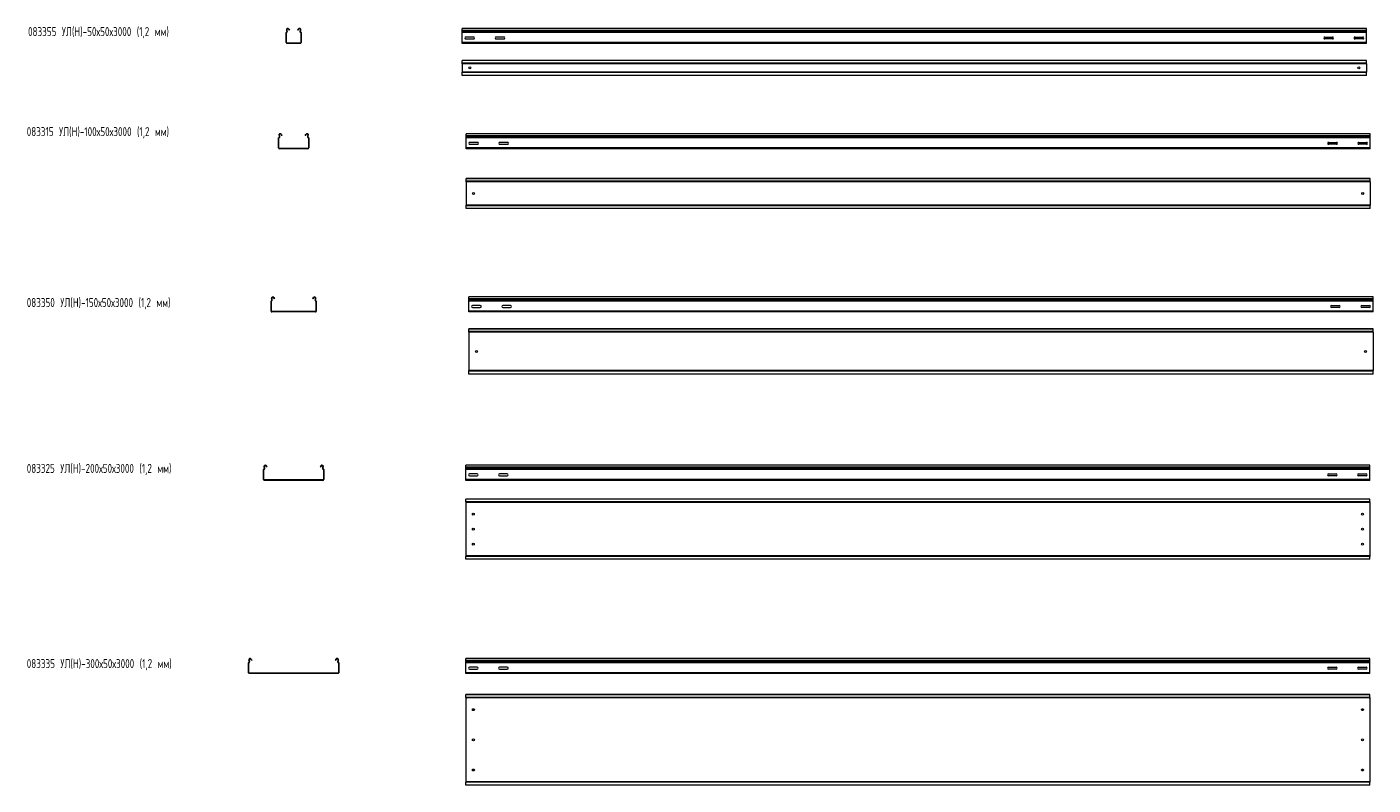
# Model space of a CAD drawing. Header units: millimetres. Extents: x -789 to 3689, y -6202 to -258.
# Tile 2 of 2: x -789 to 3678, y -2773 to -258. Entities that reach past the tile are written whole.
import ezdxf

# ---------------------------------------------------------------- set-up
doc = ezdxf.new("R2010")
doc.units = ezdxf.units.MM
doc.styles.add('SLDTEXTSTYLE0', font='TXT', dxfattribs={"width": 0.7, "bigfont": 'bigfont'})

msp = doc.modelspace()

# ---------------------------------------------------------------- linework, layer by layer
at = {"color": 7, "linetype": 'Continuous', "lineweight": 15}
for p, q in [((80.6, -265.5), (79.6, -266.1)), ((79.6, -266.1), (81.3, -269.3)), ((80.6, -265.5), (82.4, -268.8)), ((110, -268.8), (111.7, -265.5)), ((111, -269.3), (112.8, -266.1)), ((112.8, -266.1), (111.7, -265.5)), ((3655.7, -263.1), (655.7, -263.1)), ((655.7, -269.7), (655.7, -263.1)), ((3655.7, -269.7), (3655.7, -263.1)), ((72.4, -277.4), (71.2, -277.4)), ((71.2, -310.4), (71.2, -277.4)), ((71.2, -310.4), (72.4, -310.4)), ((72.4, -310.4), (72.4, -277.4)), ((72.8, -276.8), (72.5, -275.7)), ((73.8, -269.2), (72.7, -269.7)), ((74, -272.1), (72.7, -269.7)), ((75, -271.5), (73.8, -269.2)), ((73.9, -311.9), (73.9, -313.1)), ((118.5, -311.9), (73.9, -311.9)), ((74, -272.1), (75, -271.5)), ((82.4, -268.8), (81.3, -269.3)), ((111, -269.3), (110, -268.8)), ((118.6, -269.2), (117.3, -271.5)), ((117.3, -271.5), (118.4, -272.1)), ((119.6, -269.7), (118.4, -272.1)), ((118.5, -313.1), (118.5, -311.9)), ((119.6, -269.7), (118.6, -269.2)), ((119.5, -276.8), (119.9, -275.7)), ((121.2, -277.4), (120, -277.4)), ((120, -277.4), (120, -310.4)), ((120, -310.4), (121.2, -310.4)), ((121.2, -277.4), (121.2, -310.4)), ((3655.7, -269.7), (655.7, -269.7)), ((655.7, -272.1), (655.7, -269.7)), ((3655.7, -272.1), (655.7, -272.1)), ((655.7, -275.7), (655.7, -272.1)), ((3655.7, -275.7), (655.7, -275.7)), ((655.7, -277.4), (655.7, -275.7)), ((3655.7, -277.4), (655.7, -277.4)), ((655.7, -310.4), (655.7, -277.4)), ((3655.7, -310.4), (655.7, -310.4)), ((655.7, -313.1), (655.7, -310.4)), ((693.4, -291.9), (667.9, -291.9)), ((667.9, -298.4), (693.4, -298.4)), ((793.4, -291.9), (767.9, -291.9)), ((767.9, -298.4), (793.4, -298.4)), ((3517.9, -291.9), (3543.4, -291.9)), ((3543.4, -298.4), (3517.9, -298.4)), ((3617.9, -291.9), (3643.4, -291.9)), ((3643.4, -298.4), (3617.9, -298.4)), ((3655.7, -272.1), (3655.7, -269.7)), ((3655.7, -275.7), (3655.7, -272.1)), ((3655.7, -277.4), (3655.7, -275.7)), ((3655.7, -310.4), (3655.7, -277.4)), ((3655.7, -313.1), (3655.7, -310.4)), ((118.5, -313.1), (73.9, -313.1)), ((3655.7, -313.1), (655.7, -313.1)), ((3655.7, -369.3), (655.7, -369.3)), ((655.7, -370.3), (655.7, -369.3)), ((3655.7, -370.3), (655.7, -370.3)), ((655.7, -378.8), (655.7, -370.3)), ((3655.7, -378.8), (655.7, -378.8)), ((655.7, -380.5), (655.7, -378.8)), ((3655.7, -380.5), (655.7, -380.5)), ((655.7, -380.5), (655.7, -408.1)), ((3655.7, -370.3), (3655.7, -369.3)), ((3655.7, -378.8), (3655.7, -370.3)), ((3655.7, -380.5), (3655.7, -378.8)), ((3655.7, -380.5), (3655.7, -408.1)), ((3655.7, -408.1), (655.7, -408.1)), ((655.7, -409.8), (655.7, -408.1)), ((3655.7, -409.8), (655.7, -409.8)), ((655.7, -418.3), (655.7, -409.8)), ((655.7, -418.3), (3655.7, -418.3)), ((655.7, -419.3), (655.7, -418.3)), ((3655.7, -419.3), (655.7, -419.3)), ((3655.7, -409.8), (3655.7, -408.1)), ((3655.7, -418.3), (3655.7, -409.8)), ((3655.7, -419.3), (3655.7, -418.3)), ((47.5, -625.1), (47.8, -626.2)), ((48.8, -618.5), (47.7, -619.1)), ((49, -621.5), (47.7, -619.1)), ((50, -620.9), (48.8, -618.5)), ((49, -621.5), (50, -620.9)), ((55.6, -614.9), (54.6, -615.4)), ((54.6, -615.4), (56.3, -618.7)), ((55.6, -614.9), (57.4, -618.1)), ((57.4, -618.1), (56.3, -618.7)), ((135, -618.1), (136.7, -614.9)), ((136, -618.7), (135, -618.1)), ((136, -618.7), (137.8, -615.4)), ((137.8, -615.4), (136.7, -614.9)), ((143.6, -618.5), (142.3, -620.9)), ((142.3, -620.9), (143.4, -621.5)), ((144.6, -619.1), (143.4, -621.5)), ((144.6, -619.1), (143.6, -618.5)), ((144.9, -625.1), (144.5, -626.2)), ((3668.3, -612.5), (668.3, -612.5)), ((668.3, -619.1), (668.3, -612.5)), ((3668.3, -619.1), (668.3, -619.1)), ((668.3, -621.5), (668.3, -619.1)), ((3668.3, -621.5), (668.3, -621.5)), ((668.3, -625.1), (668.3, -621.5)), ((3668.3, -625.1), (668.3, -625.1)), ((668.3, -626.8), (668.3, -625.1)), ((3668.3, -619.1), (3668.3, -612.5)), ((3668.3, -621.5), (3668.3, -619.1)), ((3668.3, -625.1), (3668.3, -621.5)), ((3668.3, -626.8), (3668.3, -625.1)), ((47.4, -626.8), (46.2, -626.8)), ((46.2, -659.8), (46.2, -626.8)), ((46.2, -659.8), (47.4, -659.8)), ((47.4, -659.8), (47.4, -626.8)), ((48.9, -661.3), (48.9, -662.5)), ((143.5, -661.3), (48.9, -661.3)), ((143.5, -662.5), (48.9, -662.5)), ((143.5, -662.5), (143.5, -661.3)), ((146.2, -626.8), (145, -626.8)), ((145, -626.8), (145, -659.8)), ((145, -659.8), (146.2, -659.8)), ((146.2, -626.8), (146.2, -659.8)), ((3668.3, -626.8), (668.3, -626.8)), ((668.3, -659.8), (668.3, -626.8)), ((3668.3, -659.8), (668.3, -659.8)), ((668.3, -662.5), (668.3, -659.8)), ((3668.3, -662.5), (668.3, -662.5)), ((706, -641.2), (680.5, -641.2)), ((680.5, -647.7), (706, -647.7)), ((806, -641.2), (780.5, -641.2)), ((780.5, -647.7), (806, -647.7)), ((3530.5, -641.2), (3556, -641.2)), ((3556, -647.7), (3530.5, -647.7)), ((3630.5, -641.2), (3656, -641.2)), ((3656, -647.7), (3630.5, -647.7)), ((3668.3, -659.8), (3668.3, -626.8)), ((3668.3, -662.5), (3668.3, -659.8)), ((3668.3, -760.7), (668.3, -760.7)), ((668.3, -761.7), (668.3, -760.7)), ((3668.3, -761.7), (668.3, -761.7)), ((668.3, -770.2), (668.3, -761.7)), ((3668.3, -770.2), (668.3, -770.2)), ((668.3, -772), (668.3, -770.2)), ((3668.3, -772), (668.3, -772)), ((668.3, -772), (668.3, -849.5)), ((3668.3, -761.7), (3668.3, -760.7)), ((3668.3, -770.2), (3668.3, -761.7)), ((3668.3, -772), (3668.3, -770.2)), ((3668.3, -772), (3668.3, -849.5)), ((3668.3, -849.5), (668.3, -849.5)), ((668.3, -851.3), (668.3, -849.5)), ((3668.3, -851.3), (668.3, -851.3)), ((668.3, -859.7), (668.3, -851.3)), ((668.3, -859.7), (3668.3, -859.7)), ((668.3, -860.7), (668.3, -859.7)), ((3668.3, -860.7), (668.3, -860.7)), ((3668.3, -851.3), (3668.3, -849.5)), ((3668.3, -859.7), (3668.3, -851.3)), ((3668.3, -860.7), (3668.3, -859.7)), ((23.8, -1159.9), (22.7, -1160.5)), ((24, -1162.9), (22.7, -1160.5)), ((25, -1162.3), (23.8, -1159.9)), ((30.6, -1156.2), (29.6, -1156.8)), ((29.6, -1156.8), (31.3, -1160.1)), ((30.6, -1156.2), (32.4, -1159.5)), ((32.4, -1159.5), (31.3, -1160.1)), ((160, -1159.5), (161.7, -1156.2)), ((161, -1160.1), (160, -1159.5)), ((161, -1160.1), (162.8, -1156.8)), ((162.8, -1156.8), (161.7, -1156.2)), ((168.6, -1159.9), (167.3, -1162.3)), ((169.6, -1160.5), (168.4, -1162.9)), ((169.6, -1160.5), (168.6, -1159.9)), ((3677.8, -1153.9), (677.8, -1153.9)), ((677.8, -1160.5), (677.8, -1153.9)), ((3677.8, -1160.5), (677.8, -1160.5)), ((677.8, -1162.9), (677.8, -1160.5)), ((3677.8, -1160.5), (3677.8, -1153.9)), ((3677.8, -1162.9), (3677.8, -1160.5)), ((22.4, -1168.2), (21.2, -1168.2)), ((21.2, -1201.2), (21.2, -1168.2)), ((21.2, -1201.2), (22.4, -1201.2)), ((22.4, -1201.2), (22.4, -1168.2)), ((22.5, -1166.4), (22.8, -1167.6)), ((23.9, -1202.7), (23.9, -1203.9)), ((168.5, -1202.7), (23.9, -1202.7)), ((168.5, -1203.9), (23.9, -1203.9)), ((24, -1162.9), (25, -1162.3)), ((167.3, -1162.3), (168.4, -1162.9)), ((168.5, -1203.9), (168.5, -1202.7)), ((169.9, -1166.4), (169.5, -1167.6)), ((171.2, -1168.2), (170, -1168.2)), ((170, -1168.2), (170, -1201.2)), ((170, -1201.2), (171.2, -1201.2)), ((171.2, -1168.2), (171.2, -1201.2)), ((3677.8, -1162.9), (677.8, -1162.9)), ((677.8, -1166.4), (677.8, -1162.9)), ((3677.8, -1166.4), (677.8, -1166.4)), ((677.8, -1168.2), (677.8, -1166.4)), ((3677.8, -1168.2), (677.8, -1168.2)), ((677.8, -1201.2), (677.8, -1168.2)), ((3677.8, -1201.2), (677.8, -1201.2)), ((677.8, -1203.9), (677.8, -1201.2)), ((3677.8, -1203.9), (677.8, -1203.9)), ((715.6, -1182.6), (690.1, -1182.6)), ((690.1, -1189.1), (715.6, -1189.1)), ((815.6, -1182.6), (790.1, -1182.6)), ((790.1, -1189.1), (815.6, -1189.1)), ((3540.1, -1182.6), (3565.6, -1182.6)), ((3565.6, -1189.1), (3540.1, -1189.1)), ((3640.1, -1182.6), (3665.6, -1182.6)), ((3665.6, -1189.1), (3640.1, -1189.1)), ((3677.8, -1166.4), (3677.8, -1162.9)), ((3677.8, -1168.2), (3677.8, -1166.4)), ((3677.8, -1201.2), (3677.8, -1168.2)), ((3677.8, -1203.9), (3677.8, -1201.2)), ((3677.8, -1259.6), (677.8, -1259.6)), ((677.8, -1260.6), (677.8, -1259.6)), ((3677.8, -1260.6), (677.8, -1260.6)), ((677.8, -1269.1), (677.8, -1260.6)), ((3677.8, -1269.1), (677.8, -1269.1)), ((677.8, -1270.8), (677.8, -1269.1)), ((3677.8, -1270.8), (677.8, -1270.8)), ((677.8, -1270.8), (677.8, -1398.4)), ((3677.8, -1260.6), (3677.8, -1259.6)), ((3677.8, -1269.1), (3677.8, -1260.6)), ((3677.8, -1270.8), (3677.8, -1269.1)), ((3677.8, -1270.8), (3677.8, -1398.4)), ((3677.8, -1398.4), (677.8, -1398.4)), ((677.8, -1400.1), (677.8, -1398.4)), ((3677.8, -1400.1), (677.8, -1400.1)), ((677.8, -1408.6), (677.8, -1400.1)), ((677.8, -1408.6), (3677.8, -1408.6)), ((677.8, -1409.6), (677.8, -1408.6)), ((3677.8, -1409.6), (677.8, -1409.6)), ((3677.8, -1400.1), (3677.8, -1398.4)), ((3677.8, -1408.6), (3677.8, -1400.1)), ((3677.8, -1409.6), (3677.8, -1408.6)), ((-2.6, -1726.7), (-3.8, -1726.7)), ((-3.8, -1759.6), (-3.8, -1726.7)), ((-2.6, -1759.6), (-2.6, -1726.7)), ((-2.5, -1724.9), (-2.2, -1726.1)), ((-1.2, -1718.4), (-2.3, -1719)), ((-1, -1721.3), (-2.3, -1719)), ((0, -1720.8), (-1.2, -1718.4)), ((-1, -1721.3), (0, -1720.8)), ((5.6, -1714.7), (4.6, -1715.3)), ((4.6, -1715.3), (4.9, -1715.9)), ((4.9, -1715.9), (6, -1715.3)), ((6.3, -1718.6), (4.9, -1715.9)), ((5.6, -1714.7), (6, -1715.3)), ((6, -1715.3), (7.4, -1718)), ((7.4, -1718), (6.3, -1718.6)), ((185, -1718), (186.4, -1715.3)), ((186, -1718.6), (185, -1718)), ((187.4, -1715.9), (186, -1718.6)), ((186.4, -1715.3), (186.7, -1714.7)), ((186.4, -1715.3), (187.4, -1715.9)), ((187.8, -1715.3), (186.7, -1714.7)), ((187.4, -1715.9), (187.8, -1715.3)), ((193.6, -1718.4), (192.3, -1720.8)), ((192.3, -1720.8), (193.4, -1721.3)), ((194.6, -1719), (193.4, -1721.3)), ((194.6, -1719), (193.6, -1718.4)), ((194.9, -1724.9), (194.5, -1726.1)), ((196.2, -1726.7), (195, -1726.7)), ((195, -1726.7), (195, -1759.6)), ((196.2, -1726.7), (196.2, -1759.6)), ((3667.4, -1712.3), (667.4, -1712.3)), ((667.4, -1719), (667.4, -1712.3)), ((3667.4, -1719), (667.4, -1719)), ((667.4, -1721.3), (667.4, -1719)), ((3667.4, -1721.3), (667.4, -1721.3)), ((667.4, -1724.9), (667.4, -1721.3)), ((3667.4, -1724.9), (667.4, -1724.9)), ((667.4, -1726.7), (667.4, -1724.9)), ((3667.4, -1726.7), (667.4, -1726.7)), ((667.4, -1759.6), (667.4, -1726.7)), ((705.1, -1741.1), (679.6, -1741.1)), ((805.1, -1741.1), (779.6, -1741.1)), ((3529.6, -1741.1), (3555.1, -1741.1)), ((3629.6, -1741.1), (3655.1, -1741.1)), ((3667.4, -1719), (3667.4, -1712.3)), ((3667.4, -1721.3), (3667.4, -1719)), ((3667.4, -1724.9), (3667.4, -1721.3)), ((3667.4, -1726.7), (3667.4, -1724.9)), ((3667.4, -1759.6), (3667.4, -1726.7)), ((-3.8, -1759.6), (-2.6, -1759.6)), ((-1.1, -1761.1), (-1.1, -1762.3)), ((193.5, -1761.1), (-1.1, -1761.1)), ((193.5, -1762.3), (-1.1, -1762.3)), ((193.5, -1762.3), (193.5, -1761.1)), ((195, -1759.6), (196.2, -1759.6)), ((3667.4, -1759.6), (667.4, -1759.6)), ((667.4, -1762.3), (667.4, -1759.6)), ((3667.4, -1762.3), (667.4, -1762.3)), ((679.6, -1747.6), (705.1, -1747.6)), ((779.6, -1747.6), (805.1, -1747.6)), ((3555.1, -1747.6), (3529.6, -1747.6)), ((3655.1, -1747.6), (3629.6, -1747.6)), ((3667.4, -1762.3), (3667.4, -1759.6)), ((3667.4, -1824.2), (667.4, -1824.2)), ((667.4, -1825.2), (667.4, -1824.2)), ((3667.4, -1825.2), (667.4, -1825.2)), ((667.4, -1833.6), (667.4, -1825.2)), ((3667.4, -1825.2), (3667.4, -1824.2)), ((3667.4, -1833.6), (3667.4, -1825.2)), ((3667.4, -1833.6), (667.4, -1833.6)), ((667.4, -1834), (667.4, -1833.6)), ((667.4, -1834), (670.4, -1835.4)), ((667.4, -1834), (667.4, -2014.4)), ((3664.4, -1835.4), (670.4, -1835.4)), ((3664.4, -1835.4), (3667.4, -1834)), ((3667.4, -1834), (3667.4, -1833.6)), ((3667.4, -1834), (3667.4, -2014.4)), ((670.4, -2013), (667.4, -2014.4)), ((667.4, -2014.7), (667.4, -2014.4)), ((3667.4, -2014.7), (667.4, -2014.7)), ((667.4, -2023.2), (667.4, -2014.7)), ((667.4, -2023.2), (3667.4, -2023.2)), ((667.4, -2024.2), (667.4, -2023.2)), ((3667.4, -2024.2), (667.4, -2024.2)), ((3664.4, -2013), (670.4, -2013)), ((3667.4, -2014.4), (3664.4, -2013)), ((3667.4, -2014.7), (3667.4, -2014.4)), ((3667.4, -2023.2), (3667.4, -2014.7)), ((3667.4, -2024.2), (3667.4, -2023.2)), ((-52.5, -2365.8), (-52.2, -2367)), ((-51.2, -2359.3), (-52.3, -2359.8)), ((-51, -2362.2), (-52.3, -2359.8)), ((-50, -2361.7), (-51.2, -2359.3)), ((-51, -2362.2), (-50, -2361.7)), ((-44.4, -2355.6), (-45.4, -2356.2)), ((-45.4, -2356.2), (-45.1, -2356.8)), ((-45.1, -2356.8), (-44, -2356.2)), ((-43.7, -2359.4), (-45.1, -2356.8)), ((-44.4, -2355.6), (-44, -2356.2)), ((-44, -2356.2), (-42.6, -2358.9)), ((-42.6, -2358.9), (-43.7, -2359.4)), ((235, -2358.9), (236.4, -2356.2)), ((236, -2359.4), (235, -2358.9)), ((237.4, -2356.8), (236, -2359.4)), ((236.4, -2356.2), (236.7, -2355.6)), ((236.4, -2356.2), (237.4, -2356.8)), ((237.8, -2356.2), (236.7, -2355.6)), ((237.4, -2356.8), (237.8, -2356.2)), ((243.6, -2359.3), (242.3, -2361.7)), ((242.3, -2361.7), (243.4, -2362.2)), ((244.6, -2359.8), (243.4, -2362.2)), ((244.6, -2359.8), (243.6, -2359.3)), ((244.9, -2365.8), (244.5, -2367)), ((3667.5, -2353.2), (667.5, -2353.2)), ((667.5, -2359.8), (667.5, -2353.2)), ((3667.5, -2359.8), (667.5, -2359.8)), ((667.5, -2362.2), (667.5, -2359.8)), ((3667.5, -2362.2), (667.5, -2362.2)), ((667.5, -2365.8), (667.5, -2362.2)), ((3667.5, -2365.8), (667.5, -2365.8)), ((667.5, -2367.5), (667.5, -2365.8)), ((3667.5, -2359.8), (3667.5, -2353.2)), ((3667.5, -2362.2), (3667.5, -2359.8)), ((3667.5, -2365.8), (3667.5, -2362.2)), ((3667.5, -2367.5), (3667.5, -2365.8)), ((-52.6, -2367.5), (-53.8, -2367.5)), ((-53.8, -2400.5), (-53.8, -2367.5)), ((-53.8, -2400.5), (-52.6, -2400.5)), ((-52.6, -2400.5), (-52.6, -2367.5)), ((-51.1, -2402), (-51.1, -2403.2)), ((243.5, -2402), (-51.1, -2402)), ((243.5, -2403.2), (-51.1, -2403.2)), ((243.5, -2403.2), (243.5, -2402)), ((246.2, -2367.5), (245, -2367.5)), ((245, -2367.5), (245, -2400.5)), ((245, -2400.5), (246.2, -2400.5)), ((246.2, -2367.5), (246.2, -2400.5)), ((3667.5, -2367.5), (667.5, -2367.5)), ((667.5, -2400.5), (667.5, -2367.5)), ((3667.5, -2400.5), (667.5, -2400.5)), ((667.5, -2403.2), (667.5, -2400.5)), ((3667.5, -2403.2), (667.5, -2403.2)), ((705.2, -2382), (679.7, -2382)), ((679.7, -2388.5), (705.2, -2388.5)), ((805.2, -2382), (779.7, -2382)), ((779.7, -2388.5), (805.2, -2388.5)), ((3529.7, -2382), (3555.2, -2382)), ((3555.2, -2388.5), (3529.7, -2388.5)), ((3629.7, -2382), (3655.2, -2382)), ((3655.2, -2388.5), (3629.7, -2388.5)), ((3667.5, -2400.5), (3667.5, -2367.5)), ((3667.5, -2403.2), (3667.5, -2400.5)), ((3667.5, -2473), (667.5, -2473)), ((667.5, -2474), (667.5, -2473)), ((3667.5, -2474), (667.5, -2474)), ((667.5, -2482.5), (667.5, -2474)), ((3667.5, -2482.5), (667.5, -2482.5)), ((667.5, -2482.8), (667.5, -2482.5)), ((667.5, -2482.8), (670.5, -2484.2)), ((667.5, -2482.8), (667.5, -2763.2)), ((3664.5, -2484.2), (670.5, -2484.2)), ((3664.5, -2484.2), (3667.5, -2482.8)), ((3667.5, -2474), (3667.5, -2473)), ((3667.5, -2482.5), (3667.5, -2474)), ((3667.5, -2482.8), (3667.5, -2482.5)), ((3667.5, -2482.8), (3667.5, -2763.2)), ((670.5, -2761.8), (667.5, -2763.2)), ((667.5, -2763.6), (667.5, -2763.2)), ((3667.5, -2763.6), (667.5, -2763.6)), ((667.5, -2772), (667.5, -2763.6)), ((3664.5, -2761.8), (670.5, -2761.8)), ((3667.5, -2763.2), (3664.5, -2761.8)), ((3667.5, -2763.6), (3667.5, -2763.2)), ((3667.5, -2772), (3667.5, -2763.6)), ((667.5, -2772), (3667.5, -2772)), ((667.5, -2773), (667.5, -2772)), ((3667.5, -2773), (667.5, -2773)), ((3667.5, -2773), (3667.5, -2772))]:
    msp.add_line(p, q, dxfattribs=at)
for centre in [(680.7, -394.3), (3630.7, -394.3), (693.3, -810.7), (3643.3, -810.7), (702.8, -1334.6), (3652.8, -1334.6), (692.4, -1874.2), (3642.4, -1874.2), (692.4, -1924.2), (3642.4, -1924.2), (692.4, -1974.2), (3642.4, -1974.2), (692.5, -2523), (3642.5, -2523), (692.5, -2623), (3642.5, -2623), (692.5, -2723), (3642.5, -2723)]:
    msp.add_circle(centre, 3.25, dxfattribs=at)
for centre, radius, start, end in [((76.7, -267.6), 4.5, 28.0725, 208.0725), ((76.7, -267.6), 3.3, 28.0725, 208.0725), ((115.7, -267.6), 4.5, 331.9275, 151.9275), ((115.7, -267.6), 3.3, 331.9275, 151.9275), ((73, -277.4), 1.8, 106.2863, 180), ((73.9, -310.4), 2.7, 180, 270), ((73, -277.4), 0.6, 106.2863, 180), ((73.9, -310.4), 1.5, 180, 270), ((71.8, -273.3), 2.5, 286.2863, 28.0725), ((71.8, -273.3), 3.7, 286.2863, 28.0725), ((120.6, -273.3), 3.7, 151.9275, 253.7137), ((120.6, -273.3), 2.5, 151.9275, 253.7137), ((118.5, -310.4), 1.5, 270, 0), ((118.5, -310.4), 2.7, 270, 0), ((119.4, -277.4), 0.6, 0, 73.7137), ((119.4, -277.4), 1.8, 0, 73.7137), ((667.9, -295.1), 3.25, 90, 270), ((693.4, -295.1), 3.25, 270, 90), ((767.9, -295.1), 3.25, 90, 270), ((793.4, -295.1), 3.25, 270, 90), ((3517.9, -295.1), 3.25, 90, 270), ((3543.4, -295.1), 3.25, 270, 90), ((3617.9, -295.1), 3.25, 90, 270), ((3643.4, -295.1), 3.25, 270, 90), ((48, -626.8), 1.8, 106.2863, 180), ((51.7, -617), 4.5, 28.0725, 208.0725), ((46.8, -622.7), 2.5, 286.2863, 28.0725), ((46.8, -622.7), 3.7, 286.2863, 28.0725), ((51.7, -617), 3.3, 28.0725, 208.0725), ((140.7, -617), 4.5, 331.9275, 151.9275), ((140.7, -617), 3.3, 331.9275, 151.9275), ((145.6, -622.7), 3.7, 151.9275, 253.7137), ((145.6, -622.7), 2.5, 151.9275, 253.7137), ((144.4, -626.8), 1.8, 0, 73.7137), ((48.9, -659.8), 2.7, 180, 270), ((48, -626.8), 0.6, 106.2863, 180), ((48.9, -659.8), 1.5, 180, 270), ((143.5, -659.8), 1.5, 270, 0), ((143.5, -659.8), 2.7, 270, 0), ((144.4, -626.8), 0.6, 0, 73.7137), ((680.5, -644.5), 3.25, 90, 270), ((706, -644.5), 3.25, 270, 90), ((780.5, -644.5), 3.25, 90, 270), ((806, -644.5), 3.25, 270, 90), ((3530.5, -644.5), 3.25, 90, 270), ((3556, -644.5), 3.25, 270, 90), ((3630.5, -644.5), 3.25, 90, 270), ((3656, -644.5), 3.25, 270, 90), ((26.7, -1158.4), 4.5, 28.0725, 208.0725), ((26.7, -1158.4), 3.3, 28.0725, 208.0725), ((165.7, -1158.4), 4.5, 331.9275, 151.9275), ((165.7, -1158.4), 3.3, 331.9275, 151.9275), ((23, -1168.2), 1.8, 106.2863, 180), ((23.9, -1201.2), 2.7, 180, 270), ((23, -1168.2), 0.6, 106.2863, 180), ((23.9, -1201.2), 1.5, 180, 270), ((21.8, -1164), 2.5, 286.2863, 28.0725), ((21.8, -1164), 3.7, 286.2863, 28.0725), ((170.6, -1164), 3.7, 151.9275, 253.7137), ((170.6, -1164), 2.5, 151.9275, 253.7137), ((168.5, -1201.2), 1.5, 270, 0), ((168.5, -1201.2), 2.7, 270, 0), ((169.4, -1168.2), 0.6, 0, 73.7137), ((169.4, -1168.2), 1.8, 0, 73.7137), ((690.1, -1185.9), 3.25, 90, 270), ((715.6, -1185.9), 3.25, 270, 90), ((790.1, -1185.9), 3.25, 90, 270), ((815.6, -1185.9), 3.25, 270, 90), ((3540.1, -1185.9), 3.25, 90, 270), ((3565.6, -1185.9), 3.25, 270, 90), ((3640.1, -1185.9), 3.25, 90, 270), ((3665.6, -1185.9), 3.25, 270, 90), ((-2, -1726.7), 1.8, 106.2863, 180), ((1.7, -1716.8), 4.5, 28.0725, 208.0725), ((-2, -1726.7), 0.6, 106.2863, 180), ((-3.2, -1722.5), 2.5, 286.2863, 28.0725), ((-3.2, -1722.5), 3.7, 286.2863, 28.0725), ((1.7, -1716.8), 3.3, 28.0725, 208.0725), ((190.7, -1716.8), 4.5, 331.9275, 151.9275), ((190.7, -1716.8), 3.3, 331.9275, 151.9275), ((195.6, -1722.5), 3.7, 151.9275, 253.7137), ((195.6, -1722.5), 2.5, 151.9275, 253.7137), ((194.4, -1726.7), 0.6, 0, 73.7137), ((194.4, -1726.7), 1.8, 0, 73.7137), ((679.6, -1744.3), 3.25, 90, 270), ((705.1, -1744.3), 3.25, 270, 90), ((779.6, -1744.3), 3.25, 90, 270), ((805.1, -1744.3), 3.25, 270, 90), ((3529.6, -1744.3), 3.25, 90, 270), ((3555.1, -1744.3), 3.25, 270, 90), ((3629.6, -1744.3), 3.25, 90, 270), ((3655.1, -1744.3), 3.25, 270, 90), ((-1.1, -1759.6), 2.7, 180, 270), ((-1.1, -1759.6), 1.5, 180, 270), ((193.5, -1759.6), 2.7, 270, 0), ((193.5, -1759.6), 1.5, 270, 0), ((-52, -2367.5), 1.8, 106.2863, 180), ((-48.3, -2357.7), 4.5, 28.0725, 208.0725), ((-52, -2367.5), 0.6, 106.2863, 180), ((-53.2, -2363.4), 2.5, 286.2863, 28.0725), ((-53.2, -2363.4), 3.7, 286.2863, 28.0725), ((-48.3, -2357.7), 3.3, 28.0725, 208.0725), ((240.7, -2357.7), 4.5, 331.9275, 151.9275), ((240.7, -2357.7), 3.3, 331.9275, 151.9275), ((245.6, -2363.4), 3.7, 151.9275, 253.7137), ((245.6, -2363.4), 2.5, 151.9275, 253.7137), ((244.4, -2367.5), 0.6, 0, 73.7137), ((244.4, -2367.5), 1.8, 0, 73.7137), ((-51.1, -2400.5), 2.7, 180, 270), ((-51.1, -2400.5), 1.5, 180, 270), ((243.5, -2400.5), 2.7, 270, 0), ((243.5, -2400.5), 1.5, 270, 0), ((679.7, -2385.2), 3.25, 90, 270), ((705.2, -2385.2), 3.25, 270, 90), ((779.7, -2385.2), 3.25, 90, 270), ((805.2, -2385.2), 3.25, 270, 90), ((3529.7, -2385.2), 3.25, 90, 270), ((3555.2, -2385.2), 3.25, 270, 90), ((3629.7, -2385.2), 3.25, 90, 270), ((3655.2, -2385.2), 3.25, 270, 90)]:
    msp.add_arc(centre, radius, start, end, dxfattribs=at)

# ---------------------------------------------------------------- texts
at = {"color": 7, "linetype": 'Continuous', "lineweight": 0, "char_height": 30, "attachment_point": 1, "style": 'SLDTEXTSTYLE0'}
for s, insert in [('083355 \\M+18454\\M+1844C(\\M+1844E)-50\\M+1848750\\M+184873000 (1,2 \\M+1847D\\M+1847D)', (-785.1, -258.9)), ('083315 \\M+18454\\M+1844C(\\M+1844E)-100\\M+1848750\\M+184873000 (1,2 \\M+1847D\\M+1847D)', (-789.4, -590.7)), ('083350 \\M+18454\\M+1844C(\\M+1844E)-150\\M+1848750\\M+184873000 (1,2 \\M+1847D\\M+1847D)', (-789.4, -1157.6)), ('083325 \\M+18454\\M+1844C(\\M+1844E)-200\\M+1848750\\M+184873000 (1,2 \\M+1847D\\M+1847D)', (-789.4, -1707.7)), ('083335 \\M+18454\\M+1844C(\\M+1844E)-300\\M+1848750\\M+184873000 (1,2 \\M+1847D\\M+1847D)', (-789.4, -2355.2))]:
    msp.add_mtext(s, dxfattribs=dict(at, insert=insert))

doc.saveas('drawing.dxf')
